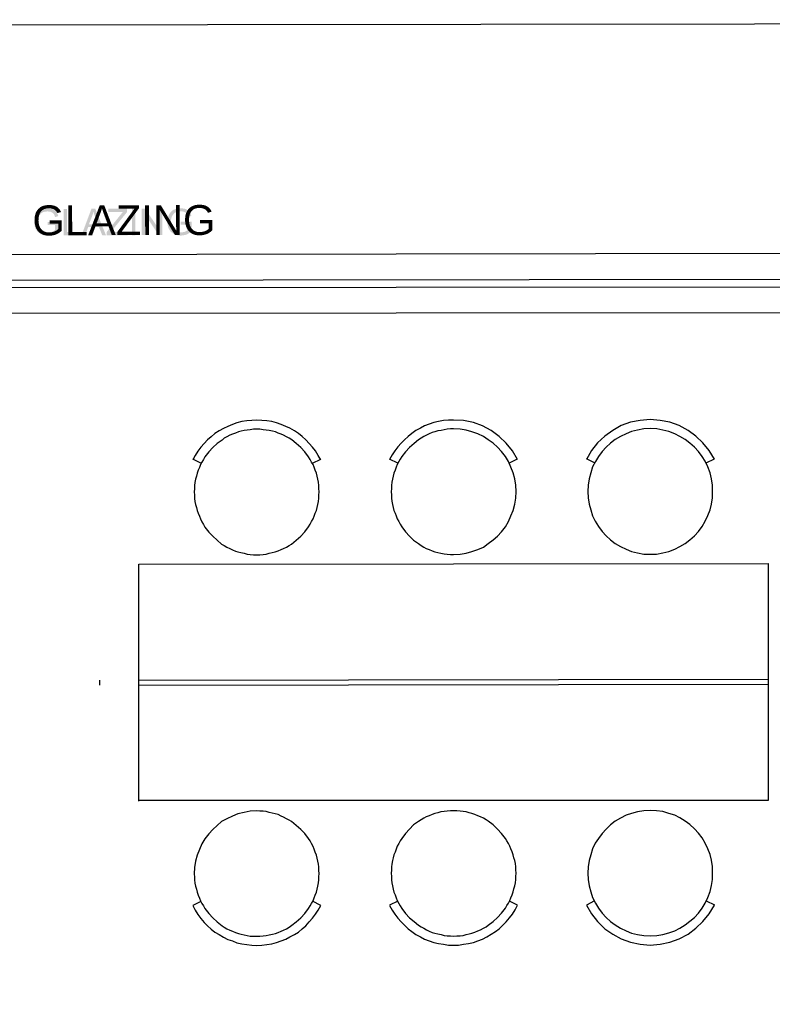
# Model space of a CAD drawing. Header units: millimetres. Extents: x 13115352 to 26511604, y 2875787 to 5794155.
# Tile 56 of 115: x 13126338 to 13129246, y 2894184 to 2897987. Entities that reach past the tile are written whole.
import ezdxf

# ---------------------------------------------------------------- set-up
doc = ezdxf.new("R2010")
doc.units = ezdxf.units.MM
doc.layers.get('0').update_dxf_attribs({"lineweight": 0})
doc.styles.add('Arial$001H0', font='arial.ttf')

msp = doc.modelspace()

# ---------------------------------------------------------------- hatches: boundary and pattern name
at = {"true_color": 0x545454}
for points in [[(13126446, 2897194.2), (13126446, 2897205.7), (13126489.1, 2897207.1), (13126489.1, 2897168.3), (13126487.6, 2897166.9), (13126486.2, 2897166.9), (13126484.8, 2897165.5), (13126483.3, 2897165.5), (13126481.9, 2897164), (13126480.5, 2897162.6), (13126479, 2897161.2), (13126477.6, 2897161.2), (13126476.2, 2897161.2), (13126474.7, 2897159.7), (13126473.3, 2897159.7), (13126473.3, 2897158.3), (13126471.9, 2897158.3), (13126470.4, 2897156.9), (13126469, 2897156.9), (13126467.6, 2897156.9), (13126466.1, 2897155.4), (13126464.7, 2897155.4), (13126463.2, 2897155.4), (13126461.8, 2897154), (13126460.4, 2897154), (13126458.9, 2897154), (13126457.5, 2897154), (13126456.1, 2897154), (13126454.6, 2897152.6), (13126453.2, 2897152.6), (13126451.8, 2897152.6), (13126450.3, 2897152.6), (13126448.9, 2897152.6), (13126447.5, 2897152.6), (13126446, 2897152.6), (13126444.6, 2897152.6), (13126443.2, 2897152.6), (13126441.7, 2897152.6), (13126440.3, 2897152.6), (13126438.8, 2897152.6), (13126437.4, 2897152.6), (13126436, 2897154), (13126434.5, 2897154), (13126433.1, 2897154), (13126431.7, 2897154), (13126430.2, 2897154), (13126428.8, 2897155.4), (13126427.4, 2897155.4), (13126425.9, 2897155.4), (13126424.5, 2897156.9), (13126423.1, 2897156.9), (13126421.6, 2897158.3), (13126420.2, 2897158.3), (13126418.8, 2897158.3), (13126417.3, 2897159.7), (13126415.9, 2897159.7), (13126415.9, 2897161.2), (13126414.5, 2897162.6), (13126413, 2897162.6), (13126411.6, 2897164), (13126410.1, 2897164), (13126410.1, 2897165.5), (13126408.7, 2897166.9), (13126407.3, 2897166.9), (13126407.3, 2897168.3), (13126405.8, 2897169.8), (13126404.4, 2897169.8), (13126404.4, 2897171.2), (13126403, 2897172.6), (13126403, 2897174.1), (13126401.5, 2897175.5), (13126400.1, 2897177), (13126400.1, 2897178.4), (13126398.7, 2897179.8), (13126398.7, 2897181.3), (13126398.7, 2897182.7), (13126397.2, 2897184.1), (13126397.2, 2897185.6), (13126397.2, 2897187), (13126395.8, 2897188.4), (13126395.8, 2897189.9), (13126395.8, 2897191.3), (13126395.8, 2897192.7), (13126394.4, 2897194.2), (13126394.4, 2897195.6), (13126394.4, 2897197), (13126394.4, 2897198.5), (13126394.4, 2897199.9), (13126394.4, 2897201.3), (13126394.4, 2897202.8), (13126394.4, 2897204.2), (13126394.4, 2897205.7), (13126394.4, 2897207.1), (13126394.4, 2897208.5), (13126394.4, 2897210), (13126394.4, 2897211.4), (13126394.4, 2897212.8), (13126394.4, 2897214.3), (13126395.8, 2897215.7), (13126395.8, 2897217.1), (13126395.8, 2897218.6), (13126395.8, 2897220), (13126395.8, 2897221.4), (13126397.2, 2897222.9), (13126397.2, 2897224.3), (13126397.2, 2897225.7), (13126398.7, 2897227.2), (13126398.7, 2897228.6), (13126398.7, 2897230), (13126400.1, 2897231.5), (13126400.1, 2897232.9), (13126401.5, 2897234.4), (13126401.5, 2897235.8), (13126403, 2897237.2), (13126404.4, 2897238.7), (13126404.4, 2897240.1), (13126405.8, 2897241.5), (13126407.3, 2897243), (13126408.7, 2897244.4), (13126410.1, 2897245.8), (13126411.6, 2897247.3), (13126413, 2897248.7), (13126414.5, 2897250.1), (13126415.9, 2897250.1), (13126417.3, 2897251.6), (13126418.8, 2897251.6), (13126420.2, 2897253), (13126421.6, 2897253), (13126423.1, 2897254.4), (13126424.5, 2897254.4), (13126425.9, 2897254.4), (13126427.4, 2897255.9), (13126428.8, 2897255.9), (13126430.2, 2897255.9), (13126431.7, 2897257.3), (13126433.1, 2897257.3), (13126434.5, 2897257.3), (13126436, 2897257.3), (13126437.4, 2897257.3), (13126438.8, 2897257.3), (13126440.3, 2897257.3), (13126443.2, 2897258.8), (13126444.6, 2897258.8), (13126447.5, 2897258.8), (13126448.9, 2897258.8), (13126450.3, 2897257.3), (13126451.8, 2897257.3), (13126453.2, 2897257.3), (13126454.6, 2897257.3), (13126456.1, 2897257.3), (13126457.5, 2897257.3), (13126458.9, 2897255.9), (13126460.4, 2897255.9), (13126461.8, 2897255.9), (13126463.2, 2897255.9), (13126464.7, 2897254.4), (13126466.1, 2897254.4), (13126467.6, 2897253), (13126469, 2897253), (13126470.4, 2897251.6), (13126471.9, 2897251.6), (13126473.3, 2897250.1), (13126474.7, 2897250.1), (13126474.7, 2897248.7), (13126476.2, 2897247.3), (13126477.6, 2897247.3), (13126477.6, 2897245.8), (13126479, 2897244.4), (13126480.5, 2897243), (13126481.9, 2897241.5), (13126481.9, 2897240.1), (13126483.3, 2897238.7), (13126483.3, 2897237.2), (13126484.8, 2897235.8), (13126484.8, 2897234.4), (13126486.2, 2897232.9), (13126486.2, 2897231.5), (13126486.2, 2897230), (13126487.6, 2897228.6), (13126474.7, 2897224.3), (13126474.7, 2897225.7), (13126473.3, 2897227.2), (13126473.3, 2897228.6), (13126473.3, 2897230), (13126471.9, 2897231.5), (13126471.9, 2897232.9), (13126470.4, 2897234.4), (13126470.4, 2897235.8), (13126469, 2897235.8), (13126469, 2897237.2), (13126467.6, 2897238.7), (13126466.1, 2897240.1), (13126464.7, 2897240.1), (13126464.7, 2897241.5), (13126463.2, 2897241.5), (13126461.8, 2897243), (13126460.4, 2897243), (13126458.9, 2897244.4), (13126457.5, 2897244.4), (13126456.1, 2897245.8), (13126454.6, 2897245.8), (13126453.2, 2897245.8), (13126451.8, 2897245.8), (13126450.3, 2897245.8), (13126448.9, 2897245.8), (13126447.5, 2897247.3), (13126446, 2897247.3), (13126443.2, 2897247.3), (13126441.7, 2897245.8), (13126440.3, 2897245.8), (13126438.8, 2897245.8), (13126437.4, 2897245.8), (13126436, 2897245.8), (13126434.5, 2897245.8), (13126433.1, 2897245.8), (13126433.1, 2897244.4), (13126431.7, 2897244.4), (13126430.2, 2897244.4), (13126428.8, 2897244.4), (13126427.4, 2897243), (13126425.9, 2897243), (13126425.9, 2897241.5), (13126424.5, 2897241.5), (13126423.1, 2897240.1), (13126421.6, 2897240.1), (13126420.2, 2897238.7), (13126420.2, 2897237.2), (13126418.8, 2897237.2), (13126418.8, 2897235.8), (13126417.3, 2897235.8), (13126417.3, 2897234.4), (13126415.9, 2897232.9), (13126414.5, 2897231.5), (13126414.5, 2897230), (13126413, 2897230), (13126413, 2897228.6), (13126413, 2897227.2), (13126411.6, 2897225.7), (13126411.6, 2897224.3), (13126410.1, 2897222.9), (13126410.1, 2897221.4), (13126410.1, 2897220), (13126410.1, 2897218.6), (13126408.7, 2897217.1), (13126408.7, 2897215.7), (13126408.7, 2897214.3), (13126408.7, 2897212.8), (13126408.7, 2897211.4), (13126408.7, 2897210), (13126408.7, 2897208.5), (13126408.7, 2897207.1), (13126408.7, 2897205.7), (13126408.7, 2897204.2), (13126408.7, 2897202.8), (13126408.7, 2897201.3), (13126408.7, 2897199.9), (13126408.7, 2897198.5), (13126408.7, 2897197), (13126408.7, 2897195.6), (13126408.7, 2897194.2), (13126410.1, 2897192.7), (13126410.1, 2897191.3), (13126410.1, 2897189.9), (13126410.1, 2897188.4), (13126411.6, 2897187), (13126411.6, 2897185.6), (13126411.6, 2897184.1), (13126413, 2897184.1), (13126413, 2897182.7), (13126413, 2897181.3), (13126414.5, 2897179.8), (13126414.5, 2897178.4), (13126415.9, 2897178.4), (13126417.3, 2897177), (13126417.3, 2897175.5), (13126418.8, 2897175.5), (13126420.2, 2897174.1), (13126420.2, 2897172.6), (13126421.6, 2897172.6), (13126423.1, 2897171.2), (13126424.5, 2897171.2), (13126424.5, 2897169.8), (13126425.9, 2897169.8), (13126427.4, 2897168.3), (13126428.8, 2897168.3), (13126430.2, 2897166.9), (13126431.7, 2897166.9), (13126433.1, 2897166.9), (13126434.5, 2897165.5), (13126436, 2897165.5), (13126437.4, 2897165.5), (13126438.8, 2897165.5), (13126440.3, 2897165.5), (13126441.7, 2897165.5), (13126443.2, 2897165.5), (13126444.6, 2897164), (13126446, 2897164), (13126447.5, 2897164), (13126448.9, 2897165.5), (13126450.3, 2897165.5), (13126451.8, 2897165.5), (13126453.2, 2897165.5), (13126454.6, 2897165.5), (13126456.1, 2897165.5), (13126457.5, 2897166.9), (13126458.9, 2897166.9), (13126460.4, 2897166.9), (13126461.8, 2897168.3), (13126463.2, 2897168.3), (13126464.7, 2897168.3), (13126466.1, 2897169.8), (13126467.6, 2897169.8), (13126469, 2897171.2), (13126470.4, 2897171.2), (13126470.4, 2897172.6), (13126471.9, 2897172.6), (13126473.3, 2897174.1), (13126474.7, 2897174.1), (13126474.7, 2897175.5), (13126474.7, 2897194.2)], [(13126507.7, 2897154), (13126507.7, 2897255.9), (13126520.6, 2897255.9), (13126520.6, 2897166.9), (13126570.9, 2897166.9), (13126570.9, 2897154)], [(13126674.2, 2897154), (13126674.2, 2897166.9), (13126727.3, 2897232.9), (13126727.3, 2897234.4), (13126728.7, 2897234.4), (13126730.2, 2897235.8), (13126730.2, 2897237.2), (13126731.6, 2897238.7), (13126733, 2897240.1), (13126734.5, 2897241.5), (13126734.5, 2897243), (13126735.9, 2897243), (13126737.3, 2897244.4), (13126679.9, 2897244.4), (13126679.9, 2897257.3), (13126753.1, 2897257.3), (13126753.1, 2897244.4), (13126695.7, 2897174.1), (13126690, 2897166.9), (13126754.6, 2897166.9), (13126754.6, 2897154)], [(13126771.8, 2897154), (13126771.8, 2897257.3), (13126784.7, 2897257.3), (13126784.7, 2897154)], [(13126809.1, 2897155.4), (13126809.1, 2897257.3), (13126822, 2897257.3), (13126876.6, 2897177), (13126876.6, 2897257.3), (13126889.5, 2897257.3), (13126889.5, 2897155.4), (13126875.1, 2897155.4), (13126822, 2897234.4), (13126822, 2897155.4)], [(13126959.8, 2897195.6), (13126959.8, 2897207.1), (13127002.8, 2897207.1), (13127002.8, 2897169.8), (13127001.4, 2897168.3), (13127000, 2897166.9), (13126998.5, 2897166.9), (13126998.5, 2897165.5), (13126997.1, 2897165.5), (13126995.7, 2897164), (13126994.2, 2897162.6), (13126992.8, 2897162.6), (13126991.4, 2897161.2), (13126989.9, 2897161.2), (13126988.5, 2897159.7), (13126987.1, 2897159.7), (13126985.6, 2897158.3), (13126984.2, 2897158.3), (13126982.8, 2897158.3), (13126982.8, 2897156.9), (13126981.3, 2897156.9), (13126979.9, 2897156.9), (13126978.4, 2897155.4), (13126977, 2897155.4), (13126975.6, 2897155.4), (13126974.1, 2897155.4), (13126972.7, 2897154), (13126971.3, 2897154), (13126969.8, 2897154), (13126968.4, 2897154), (13126967, 2897154), (13126965.5, 2897154), (13126964.1, 2897154), (13126962.7, 2897152.6), (13126961.2, 2897152.6), (13126959.8, 2897152.6), (13126958.4, 2897152.6), (13126956.9, 2897152.6), (13126955.5, 2897154), (13126954, 2897154), (13126952.6, 2897154), (13126951.2, 2897154), (13126949.7, 2897154), (13126948.3, 2897154), (13126946.9, 2897155.4), (13126945.4, 2897155.4), (13126944, 2897155.4), (13126942.6, 2897155.4), (13126941.1, 2897156.9), (13126939.7, 2897156.9), (13126938.3, 2897156.9), (13126936.8, 2897158.3), (13126935.4, 2897158.3), (13126934, 2897158.3), (13126934, 2897159.7), (13126932.5, 2897159.7), (13126931.1, 2897161.2), (13126929.7, 2897161.2), (13126928.2, 2897162.6), (13126926.8, 2897164), (13126925.3, 2897165.5), (13126923.9, 2897165.5), (13126922.5, 2897166.9), (13126922.5, 2897168.3), (13126921, 2897168.3), (13126919.6, 2897169.8), (13126919.6, 2897171.2), (13126918.2, 2897172.6), (13126916.7, 2897174.1), (13126916.7, 2897175.5), (13126915.3, 2897177), (13126915.3, 2897178.4), (13126913.9, 2897179.8), (13126913.9, 2897181.3), (13126912.4, 2897181.3), (13126912.4, 2897182.7), (13126912.4, 2897184.1), (13126911, 2897185.6), (13126911, 2897187), (13126911, 2897188.4), (13126911, 2897189.9), (13126909.6, 2897191.3), (13126909.6, 2897192.7), (13126909.6, 2897194.2), (13126909.6, 2897195.6), (13126909.6, 2897197), (13126908.1, 2897198.5), (13126908.1, 2897199.9), (13126908.1, 2897201.3), (13126908.1, 2897202.8), (13126908.1, 2897204.2), (13126908.1, 2897205.7), (13126908.1, 2897207.1), (13126908.1, 2897208.5), (13126908.1, 2897210), (13126908.1, 2897211.4), (13126908.1, 2897212.8), (13126909.6, 2897214.3), (13126909.6, 2897215.7), (13126909.6, 2897217.1), (13126909.6, 2897218.6), (13126909.6, 2897220), (13126909.6, 2897221.4), (13126911, 2897222.9), (13126911, 2897224.3), (13126912.4, 2897225.7), (13126912.4, 2897227.2), (13126912.4, 2897228.6), (13126913.9, 2897230), (13126913.9, 2897231.5), (13126913.9, 2897232.9), (13126915.3, 2897232.9), (13126915.3, 2897234.4), (13126916.7, 2897235.8), (13126916.7, 2897237.2), (13126918.2, 2897238.7), (13126918.2, 2897240.1), (13126919.6, 2897240.1), (13126919.6, 2897241.5), (13126921, 2897243), (13126922.5, 2897244.4), (13126923.9, 2897245.8), (13126925.3, 2897247.3), (13126926.8, 2897248.7), (13126928.2, 2897250.1), (13126929.7, 2897250.1), (13126929.7, 2897251.6), (13126931.1, 2897251.6), (13126932.5, 2897253), (13126934, 2897253), (13126935.4, 2897253), (13126936.8, 2897254.4), (13126938.3, 2897255.9), (13126939.7, 2897255.9), (13126941.1, 2897255.9), (13126942.6, 2897255.9), (13126944, 2897257.3), (13126945.4, 2897257.3), (13126946.9, 2897257.3), (13126948.3, 2897257.3), (13126949.7, 2897258.8), (13126951.2, 2897258.8), (13126952.6, 2897258.8), (13126954, 2897258.8), (13126955.5, 2897258.8), (13126956.9, 2897258.8), (13126958.4, 2897258.8), (13126959.8, 2897258.8), (13126961.2, 2897258.8), (13126962.7, 2897258.8), (13126964.1, 2897258.8), (13126965.5, 2897258.8), (13126967, 2897258.8), (13126968.4, 2897258.8), (13126969.8, 2897257.3), (13126971.3, 2897257.3), (13126972.7, 2897257.3), (13126974.1, 2897257.3), (13126975.6, 2897257.3), (13126977, 2897255.9), (13126978.4, 2897255.9), (13126979.9, 2897255.9), (13126981.3, 2897254.4), (13126982.8, 2897254.4), (13126984.2, 2897253), (13126985.6, 2897251.6), (13126987.1, 2897251.6), (13126988.5, 2897250.1), (13126989.9, 2897250.1), (13126989.9, 2897248.7), (13126991.4, 2897247.3), (13126992.8, 2897247.3), (13126992.8, 2897245.8), (13126994.2, 2897244.4), (13126994.2, 2897243), (13126995.7, 2897241.5), (13126997.1, 2897240.1), (13126997.1, 2897238.7), (13126998.5, 2897237.2), (13126998.5, 2897235.8), (13127000, 2897234.4), (13127000, 2897232.9), (13127000, 2897231.5), (13127001.4, 2897230), (13127001.4, 2897228.6), (13126988.5, 2897225.7), (13126988.5, 2897227.2), (13126988.5, 2897228.6), (13126987.1, 2897230), (13126987.1, 2897231.5), (13126985.6, 2897232.9), (13126985.6, 2897234.4), (13126984.2, 2897235.8), (13126984.2, 2897237.2), (13126982.8, 2897237.2), (13126982.8, 2897238.7), (13126981.3, 2897240.1), (13126979.9, 2897241.5), (13126978.4, 2897241.5), (13126977, 2897243), (13126975.6, 2897243), (13126974.1, 2897244.4), (13126972.7, 2897244.4), (13126971.3, 2897245.8), (13126969.8, 2897245.8), (13126968.4, 2897245.8), (13126967, 2897247.3), (13126965.5, 2897247.3), (13126964.1, 2897247.3), (13126962.7, 2897247.3), (13126961.2, 2897247.3), (13126959.8, 2897247.3), (13126958.4, 2897247.3), (13126956.9, 2897247.3), (13126955.5, 2897247.3), (13126954, 2897247.3), (13126952.6, 2897247.3), (13126951.2, 2897245.8), (13126949.7, 2897245.8), (13126948.3, 2897245.8), (13126946.9, 2897245.8), (13126945.4, 2897245.8), (13126944, 2897244.4), (13126942.6, 2897244.4), (13126941.1, 2897243), (13126939.7, 2897243), (13126938.3, 2897241.5), (13126936.8, 2897241.5), (13126935.4, 2897240.1), (13126935.4, 2897238.7), (13126934, 2897238.7), (13126932.5, 2897237.2), (13126931.1, 2897235.8), (13126931.1, 2897234.4), (13126929.7, 2897232.9), (13126928.2, 2897231.5), (13126928.2, 2897230), (13126926.8, 2897228.6), (13126926.8, 2897227.2), (13126925.3, 2897225.7), (13126925.3, 2897224.3), (13126925.3, 2897222.9), (13126923.9, 2897221.4), (13126923.9, 2897220), (13126923.9, 2897218.6), (13126923.9, 2897217.1), (13126922.5, 2897215.7), (13126922.5, 2897214.3), (13126922.5, 2897212.8), (13126922.5, 2897211.4), (13126922.5, 2897210), (13126922.5, 2897208.5), (13126922.5, 2897207.1), (13126922.5, 2897205.7), (13126922.5, 2897204.2), (13126922.5, 2897202.8), (13126922.5, 2897201.3), (13126922.5, 2897199.9), (13126922.5, 2897198.5), (13126922.5, 2897197), (13126922.5, 2897195.6), (13126923.9, 2897194.2), (13126923.9, 2897192.7), (13126923.9, 2897191.3), (13126923.9, 2897189.9), (13126925.3, 2897188.4), (13126925.3, 2897187), (13126926.8, 2897185.6), (13126926.8, 2897184.1), (13126928.2, 2897182.7), (13126928.2, 2897181.3), (13126929.7, 2897179.8), (13126929.7, 2897178.4), (13126931.1, 2897177), (13126932.5, 2897177), (13126932.5, 2897175.5), (13126934, 2897174.1), (13126935.4, 2897174.1), (13126935.4, 2897172.6), (13126936.8, 2897172.6), (13126938.3, 2897171.2), (13126939.7, 2897169.8), (13126941.1, 2897169.8), (13126942.6, 2897169.8), (13126942.6, 2897168.3), (13126944, 2897168.3), (13126945.4, 2897166.9), (13126946.9, 2897166.9), (13126948.3, 2897166.9), (13126949.7, 2897166.9), (13126951.2, 2897165.5), (13126952.6, 2897165.5), (13126954, 2897165.5), (13126955.5, 2897165.5), (13126956.9, 2897165.5), (13126958.4, 2897165.5), (13126959.8, 2897165.5), (13126961.2, 2897165.5), (13126962.7, 2897165.5), (13126964.1, 2897165.5), (13126965.5, 2897165.5), (13126967, 2897165.5), (13126968.4, 2897165.5), (13126969.8, 2897166.9), (13126971.3, 2897166.9), (13126972.7, 2897166.9), (13126974.1, 2897166.9), (13126975.6, 2897168.3), (13126977, 2897168.3), (13126978.4, 2897169.8), (13126979.9, 2897169.8), (13126981.3, 2897171.2), (13126982.8, 2897171.2), (13126984.2, 2897172.6), (13126985.6, 2897172.6), (13126985.6, 2897174.1), (13126987.1, 2897174.1), (13126988.5, 2897175.5), (13126989.9, 2897175.5), (13126989.9, 2897195.6)]]:
    msp.add_hatch(color=251, dxfattribs=at).paths.add_polyline_path(points)
h = msp.add_hatch(color=251, dxfattribs=at)
h.paths.add_polyline_path([(13126576.6, 2897154), (13126615.4, 2897257.3), (13126629.7, 2897257.3), (13126671.3, 2897154), (13126657, 2897154), (13126644.1, 2897185.6), (13126602.5, 2897185.6), (13126591, 2897154)])
h.paths.add_polyline_path([(13126605.3, 2897197), (13126639.8, 2897197), (13126629.7, 2897224.3), (13126629.7, 2897225.7), (13126628.3, 2897228.6), (13126628.3, 2897230), (13126626.8, 2897231.5), (13126626.8, 2897232.9), (13126626.8, 2897234.4), (13126625.4, 2897235.8), (13126625.4, 2897237.2), (13126625.4, 2897238.7), (13126624, 2897238.7), (13126624, 2897240.1), (13126624, 2897241.5), (13126624, 2897243), (13126622.5, 2897244.4), (13126622.5, 2897245.8), (13126622.5, 2897244.4), (13126622.5, 2897243), (13126621.1, 2897241.5), (13126621.1, 2897240.1), (13126621.1, 2897238.7), (13126621.1, 2897237.2), (13126619.7, 2897235.8), (13126619.7, 2897234.4), (13126619.7, 2897232.9), (13126618.2, 2897231.5), (13126618.2, 2897230), (13126618.2, 2897228.6), (13126616.8, 2897227.2), (13126616.8, 2897225.7)])

# ---------------------------------------------------------------- linework, layer by layer
at = {"color": 7, "linetype": 'Continuous', "lineweight": 30}
for p, q in [((13124785.6, 2897077.9), (13129616.2, 2897085.1)), ((13124785.6, 2896851.2), (13129616.2, 2896856.9))]:
    msp.add_line(p, q, dxfattribs=at)
at = {"color": 140, "linetype": 'Continuous', "lineweight": 25}
for p, q in [((13124785.6, 2896978.9), (13129616.2, 2896984.6)), ((13124785.6, 2896950.2), (13129616.2, 2896955.9))]:
    msp.add_line(p, q, dxfattribs=at)
at = {"color": 32, "linetype": 'Continuous', "lineweight": 25, "true_color": 0xdd6e00}
for p, q in [((13127037.9, 2896274.3), (13127006.3, 2896290.1)), ((13127469.9, 2896274.3), (13127501.5, 2896290.1)), ((13127798.5, 2896274.3), (13127766.9, 2896290.1)), ((13128230.5, 2896275.7), (13128262.1, 2896291.5)), ((13128559.1, 2896275.7), (13128527.6, 2896291.5)), ((13128991.1, 2896275.7), (13129022.7, 2896291.5)), ((13126646.1, 2895436.6), (13126646.1, 2895416.5)), ((13126798.3, 2895436.6), (13129230.7, 2895439.5)), ((13126798.3, 2895416.5), (13129230.7, 2895420.8)), ((13127798.5, 2894582.7), (13127766.9, 2894566.9)), ((13128559.1, 2894584.2), (13128527.6, 2894566.9))]:
    msp.add_line(p, q, dxfattribs=at)
at = {"color": 32, "linetype": 'Continuous', "lineweight": 25, "true_color": 0xb85c00}
msp.add_line((13128991.1, 2894584.2), (13129022.7, 2894568.4), dxfattribs=at)
at = {"color": 7, "linetype": 'Continuous', "lineweight": 25}
msp.add_lwpolyline([(13118603.2, 2897958.1), (13141864.7, 2897986.8), (13141864.7, 2878414.9), (13118603.2, 2878386.2)], close=True, dxfattribs=at)
at = {"color": 32, "linetype": 'Continuous', "lineweight": 25, "true_color": 0xdd6e00}
for points in [[(13127501.5, 2896287.2), (13127491.4, 2896304.4), (13127481.4, 2896321.6), (13127469.9, 2896336), (13127457, 2896350.3), (13127444, 2896364.7), (13127429.7, 2896377.6), (13127415.3, 2896389.1), (13127399.6, 2896399.1), (13127382.3, 2896409.2), (13127366.6, 2896416.3), (13127347.9, 2896423.5), (13127330.7, 2896429.3), (13127312, 2896435), (13127293.4, 2896437.9), (13127273.3, 2896439.3), (13127254.6, 2896440.7), (13127234.5, 2896439.3), (13127215.9, 2896437.9), (13127195.8, 2896435), (13127177.1, 2896429.3), (13127159.9, 2896423.5), (13127142.7, 2896416.3), (13127125.5, 2896407.7), (13127108.2, 2896399.1), (13127092.5, 2896389.1), (13127078.1, 2896376.2), (13127063.7, 2896364.7), (13127050.8, 2896350.3), (13127037.9, 2896336), (13127026.4, 2896320.2), (13127016.4, 2896304.4), (13127006.3, 2896287.2)], [(13128262.1, 2896288.6), (13128242, 2896321.6), (13128217.6, 2896351.8), (13128190.3, 2896377.6), (13128160.2, 2896400.6), (13128125.7, 2896417.8), (13128091.3, 2896430.7), (13128052.5, 2896439.3), (13128013.8, 2896440.7), (13127995.1, 2896440.7), (13127975, 2896439.3), (13127956.4, 2896435), (13127937.7, 2896430.7), (13127920.5, 2896425), (13127901.8, 2896417.8), (13127886.1, 2896409.2), (13127868.8, 2896400.6), (13127853.1, 2896389.1), (13127838.7, 2896377.6), (13127824.4, 2896364.7), (13127811.4, 2896351.8), (13127798.5, 2896337.4), (13127787, 2896321.6), (13127777, 2896305.8), (13127766.9, 2896288.6)], [(13129022.7, 2896290.1), (13129002.6, 2896323.1), (13128978.2, 2896353.2), (13128950.9, 2896379), (13128920.8, 2896400.6), (13128886.3, 2896419.2), (13128850.4, 2896432.1), (13128813.1, 2896439.3), (13128774.4, 2896442.2), (13128735.6, 2896439.3), (13128698.3, 2896432.1), (13128662.4, 2896419.2), (13128629.4, 2896400.6), (13128599.3, 2896379), (13128570.6, 2896353.2), (13128547.6, 2896323.1), (13128527.6, 2896288.6)], [(13126798.3, 2894968.8), (13126798.3, 2895884.4), (13129230.7, 2895887.2), (13129230.7, 2894971.6), (13126798.3, 2894971.6)], [(13127037.9, 2894581.3), (13127006.3, 2894565.5), (13127016.4, 2894548.3), (13127026.4, 2894531.1), (13127037.9, 2894515.3), (13127050.8, 2894500.9), (13127063.7, 2894488), (13127078.1, 2894475.1), (13127092.5, 2894463.6), (13127108.2, 2894453.6), (13127125.5, 2894443.5), (13127142.7, 2894434.9), (13127159.9, 2894429.2), (13127177.1, 2894422), (13127195.8, 2894417.7), (13127215.9, 2894414.8), (13127234.5, 2894413.4), (13127254.6, 2894411.9), (13127273.3, 2894413.4), (13127293.4, 2894414.8), (13127312, 2894417.7), (13127330.7, 2894423.4), (13127347.9, 2894429.2), (13127366.6, 2894436.3), (13127382.3, 2894445), (13127399.6, 2894453.6), (13127415.3, 2894463.6), (13127429.7, 2894476.5), (13127444, 2894488), (13127457, 2894502.4), (13127469.9, 2894516.7), (13127481.4, 2894532.5), (13127491.4, 2894548.3), (13127501.5, 2894565.5), (13127469.9, 2894582.7)], [(13127766.9, 2894565.5), (13127777, 2894548.3), (13127787, 2894532.5), (13127798.5, 2894516.7), (13127811.4, 2894502.4), (13127824.4, 2894489.4), (13127838.7, 2894476.5), (13127853.1, 2894465), (13127868.8, 2894453.6), (13127886.1, 2894445), (13127901.8, 2894436.3), (13127920.5, 2894429.2), (13127937.7, 2894423.4), (13127956.4, 2894419.1), (13127975, 2894416.3), (13127995.1, 2894413.4), (13128013.8, 2894413.4), (13128033.9, 2894413.4), (13128052.5, 2894416.3), (13128072.6, 2894419.1), (13128091.3, 2894423.4), (13128108.5, 2894429.2), (13128125.7, 2894436.3), (13128142.9, 2894445), (13128160.2, 2894455), (13128176, 2894465), (13128190.3, 2894476.5), (13128204.7, 2894489.4), (13128217.6, 2894502.4), (13128230.5, 2894518.1), (13128242, 2894532.5), (13128252, 2894549.7), (13128262.1, 2894566.9), (13128230.5, 2894582.7)], [(13128527.6, 2894566.9), (13128547.6, 2894533.9), (13128570.6, 2894503.8), (13128599.3, 2894476.5), (13128629.4, 2894455), (13128662.4, 2894437.8), (13128698.3, 2894424.9), (13128735.6, 2894416.3), (13128774.4, 2894413.4), (13128813.1, 2894416.3), (13128850.4, 2894424.9), (13128886.3, 2894437.8), (13128920.8, 2894455), (13128950.9, 2894478), (13128978.2, 2894503.8), (13129002.6, 2894533.9), (13129022.7, 2894566.9)]]:
    msp.add_lwpolyline(points, dxfattribs=at)
for points in [[(13127253.2, 2895920.2), (13127266.1, 2895920.2), (13127279, 2895921.7), (13127290.5, 2895923.1), (13127302, 2895926), (13127313.5, 2895928.8), (13127324.9, 2895931.7), (13127336.4, 2895936), (13127347.9, 2895940.3), (13127357.9, 2895944.6), (13127369.4, 2895950.4), (13127379.5, 2895956.1), (13127388.1, 2895961.9), (13127406.7, 2895976.2), (13127424, 2895992), (13127439.7, 2896009.2), (13127454.1, 2896027.9), (13127459.8, 2896038.9), (13127465.6, 2896049), (13127471.3, 2896059), (13127475.6, 2896069.1), (13127479.9, 2896080.5), (13127484.2, 2896092), (13127487.1, 2896103.5), (13127490, 2896115), (13127492.8, 2896126.5), (13127494.3, 2896139.4), (13127494.3, 2896150.9), (13127495.7, 2896163.8), (13127494.3, 2896176.7), (13127494.3, 2896188.2), (13127492.8, 2896201.1), (13127490, 2896212.6), (13127487.1, 2896224), (13127484.2, 2896235.5), (13127479.9, 2896247), (13127475.6, 2896258.5), (13127471.3, 2896268.5), (13127465.6, 2896278.6), (13127459.8, 2896288.6), (13127454.1, 2896298.7), (13127439.7, 2896317.3), (13127424, 2896334.5), (13127406.7, 2896350.3), (13127389.5, 2896364.7), (13127379.5, 2896370.4), (13127369.4, 2896376.2), (13127357.9, 2896381.9), (13127347.9, 2896386.2), (13127336.4, 2896390.5), (13127326.4, 2896394.8), (13127314.9, 2896397.7), (13127302, 2896400.6), (13127290.5, 2896402), (13127279, 2896403.4), (13127266.1, 2896404.9), (13127254.6, 2896404.9), (13127241.7, 2896404.9), (13127228.8, 2896403.4), (13127217.3, 2896402), (13127205.8, 2896400.6), (13127194.3, 2896397.7), (13127182.9, 2896394.8), (13127171.4, 2896390.5), (13127159.9, 2896386.2), (13127149.9, 2896381.9), (13127138.4, 2896376.2), (13127128.3, 2896370.4), (13127119.7, 2896363.2), (13127101.1, 2896350.3), (13127083.8, 2896334.5), (13127068.1, 2896317.3), (13127053.7, 2896298.7), (13127048, 2896288.6), (13127042.2, 2896278.6), (13127036.5, 2896268.5), (13127032.2, 2896257.1), (13127027.9, 2896247), (13127023.6, 2896235.5), (13127020.7, 2896224), (13127017.8, 2896212.6), (13127015, 2896199.6), (13127013.5, 2896188.2), (13127013.5, 2896175.3), (13127012.1, 2896163.8), (13127013.5, 2896150.9), (13127013.5, 2896137.9), (13127015, 2896126.5), (13127017.8, 2896115), (13127020.7, 2896103.5), (13127023.6, 2896092), (13127027.9, 2896080.5), (13127032.2, 2896069.1), (13127036.5, 2896059), (13127042.2, 2896047.5), (13127048, 2896037.5), (13127053.7, 2896026.4), (13127068.1, 2896007.8), (13127083.8, 2895992), (13127101.1, 2895976.2), (13127118.3, 2895961.9), (13127128.3, 2895956.1), (13127138.4, 2895950.4), (13127149.9, 2895944.6), (13127159.9, 2895938.9), (13127171.4, 2895934.6), (13127181.4, 2895931.7), (13127192.9, 2895928.8), (13127205.8, 2895926), (13127217.3, 2895923.1), (13127228.8, 2895921.7), (13127241.7, 2895920.2)], [(13128013.8, 2895921.7), (13128039.6, 2895923.1), (13128062.6, 2895926), (13128085.5, 2895933.2), (13128108.5, 2895940.3), (13128130, 2895950.4), (13128148.7, 2895963.3), (13128167.3, 2895977.6), (13128184.6, 2895992), (13128200.3, 2896009.2), (13128214.7, 2896027.9), (13128226.2, 2896049), (13128236.2, 2896070.5), (13128244.8, 2896092), (13128250.6, 2896116.4), (13128254.9, 2896139.4), (13128256.3, 2896165.2), (13128254.9, 2896189.6), (13128250.6, 2896214), (13128244.8, 2896237), (13128236.2, 2896258.5), (13128226.2, 2896280), (13128214.7, 2896300.1), (13128200.3, 2896318.8), (13128184.6, 2896336), (13128167.3, 2896351.8), (13128148.7, 2896364.7), (13128130, 2896377.6), (13128108.5, 2896387.6), (13128085.5, 2896394.8), (13128062.6, 2896402), (13128039.6, 2896404.9), (13128013.8, 2896406.3), (13128002.3, 2896406.3), (13127989.4, 2896404.9), (13127977.9, 2896403.4), (13127966.4, 2896400.6), (13127953.5, 2896399.1), (13127942, 2896394.8), (13127932, 2896392), (13127920.5, 2896387.6), (13127910.5, 2896381.9), (13127899, 2896377.6), (13127888.9, 2896370.4), (13127878.9, 2896364.7), (13127861.7, 2896350.3), (13127844.4, 2896334.5), (13127828.7, 2896317.3), (13127814.3, 2896300.1), (13127808.6, 2896290.1), (13127802.8, 2896280), (13127797.1, 2896268.5), (13127792.8, 2896258.5), (13127788.5, 2896247), (13127784.2, 2896235.5), (13127781.3, 2896224), (13127778.4, 2896212.6), (13127775.6, 2896201.1), (13127774.1, 2896188.2), (13127774.1, 2896176.7), (13127772.7, 2896163.8), (13127774.1, 2896152.3), (13127774.1, 2896139.4), (13127775.6, 2896127.9), (13127778.4, 2896115), (13127781.3, 2896103.5), (13127784.2, 2896092), (13127788.5, 2896080.5), (13127792.8, 2896070.5), (13127797.1, 2896059), (13127802.8, 2896049), (13127808.6, 2896038.9), (13127814.3, 2896027.9), (13127828.7, 2896009.2), (13127844.4, 2895992), (13127860.2, 2895976.2), (13127878.9, 2895963.3), (13127888.9, 2895956.1), (13127899, 2895950.4), (13127909, 2895944.6), (13127920.5, 2895940.3), (13127932, 2895936), (13127942, 2895931.7), (13127953.5, 2895928.8), (13127965, 2895926), (13127977.9, 2895924.5), (13127989.4, 2895923.1), (13128002.3, 2895921.7)], [(13128774.4, 2895923.1), (13128798.8, 2895923.1), (13128823.2, 2895927.4), (13128846.1, 2895933.2), (13128869.1, 2895941.8), (13128889.2, 2895951.8), (13128909.3, 2895963.3), (13128927.9, 2895977.6), (13128945.2, 2895993.4), (13128961, 2896010.6), (13128975.3, 2896029.3), (13128986.8, 2896050.4), (13128996.8, 2896071.9), (13129005.4, 2896093.5), (13129011.2, 2896116.4), (13129015.5, 2896140.8), (13129015.5, 2896165.2), (13129015.5, 2896189.6), (13129011.2, 2896214), (13129005.4, 2896237), (13128996.8, 2896259.9), (13128986.8, 2896281.4), (13128975.3, 2896300.1), (13128961, 2896318.8), (13128945.2, 2896336), (13128927.9, 2896351.8), (13128909.3, 2896366.1), (13128889.2, 2896377.6), (13128869.1, 2896387.6), (13128846.1, 2896396.3), (13128823.2, 2896402), (13128800.2, 2896406.3), (13128774.4, 2896407.7), (13128750, 2896406.3), (13128725.6, 2896402), (13128702.6, 2896396.3), (13128681.1, 2896387.6), (13128659.6, 2896377.6), (13128639.5, 2896366.1), (13128620.8, 2896351.8), (13128603.6, 2896336), (13128589.3, 2896318.8), (13128574.9, 2896300.1), (13128563.4, 2896280), (13128551.9, 2896259.9), (13128544.8, 2896237), (13128539, 2896214), (13128534.7, 2896189.6), (13128533.3, 2896165.2), (13128534.7, 2896140.8), (13128539, 2896116.4), (13128544.8, 2896093.5), (13128551.9, 2896070.5), (13128562, 2896050.4), (13128574.9, 2896029.3), (13128589.3, 2896010.6), (13128603.6, 2895993.4), (13128620.8, 2895977.6), (13128639.5, 2895963.3), (13128659.6, 2895951.8), (13128681.1, 2895941.8), (13128702.6, 2895933.2), (13128725.6, 2895927.4), (13128750, 2895923.1)], [(13127253.2, 2894931.5), (13127228.8, 2894930), (13127205.8, 2894925.7), (13127181.4, 2894920), (13127159.9, 2894911.4), (13127138.4, 2894901.3), (13127118.3, 2894889.8), (13127101.1, 2894875.5), (13127083.8, 2894859.7), (13127068.1, 2894842.5), (13127053.7, 2894823.8), (13127042.2, 2894803.7), (13127032.2, 2894782.2), (13127023.6, 2894760.7), (13127017.8, 2894737.7), (13127013.5, 2894713.3), (13127012.1, 2894688.9), (13127013.5, 2894676), (13127013.5, 2894664.5), (13127015, 2894651.6), (13127017.8, 2894640.1), (13127020.7, 2894628.6), (13127023.6, 2894617.2), (13127027.9, 2894605.7), (13127032.2, 2894594.2), (13127036.5, 2894584.2), (13127042.2, 2894574.1), (13127048, 2894564.1), (13127053.7, 2894554), (13127068.1, 2894535.4), (13127083.8, 2894518.1), (13127101.1, 2894502.4), (13127119.7, 2894488), (13127128.3, 2894482.3), (13127138.4, 2894476.5), (13127149.9, 2894470.8), (13127159.9, 2894466.5), (13127171.4, 2894462.2), (13127182.9, 2894457.9), (13127194.3, 2894455), (13127205.8, 2894452.1), (13127217.3, 2894450.7), (13127228.8, 2894447.8), (13127241.7, 2894447.8), (13127254.6, 2894447.8), (13127266.1, 2894447.8), (13127279, 2894449.3), (13127290.5, 2894450.7), (13127302, 2894452.1), (13127314.9, 2894455), (13127326.4, 2894457.9), (13127336.4, 2894462.2), (13127347.9, 2894466.5), (13127357.9, 2894470.8), (13127369.4, 2894476.5), (13127379.5, 2894482.3), (13127389.5, 2894489.4), (13127406.7, 2894502.4), (13127424, 2894518.1), (13127439.7, 2894535.4), (13127454.1, 2894554), (13127459.8, 2894564.1), (13127465.6, 2894574.1), (13127471.3, 2894584.2), (13127475.6, 2894595.6), (13127479.9, 2894605.7), (13127484.2, 2894617.2), (13127487.1, 2894628.6), (13127490, 2894640.1), (13127492.8, 2894653), (13127494.3, 2894664.5), (13127494.3, 2894677.4), (13127495.7, 2894688.9), (13127494.3, 2894701.8), (13127494.3, 2894714.8), (13127492.8, 2894726.2), (13127490, 2894737.7), (13127487.1, 2894749.2), (13127484.2, 2894760.7), (13127479.9, 2894772.2), (13127475.6, 2894783.6), (13127471.3, 2894793.7), (13127465.6, 2894805.2), (13127459.8, 2894815.2), (13127454.1, 2894825.3), (13127439.7, 2894843.9), (13127424, 2894859.7), (13127406.7, 2894875.5), (13127388.1, 2894889.8), (13127379.5, 2894895.6), (13127369.4, 2894901.3), (13127357.9, 2894907.1), (13127347.9, 2894911.4), (13127336.4, 2894917.1), (13127324.9, 2894920), (13127313.5, 2894922.8), (13127302, 2894925.7), (13127290.5, 2894928.6), (13127279, 2894930), (13127266.1, 2894930)], [(13128013.8, 2894931.5), (13128002.3, 2894931.5), (13127989.4, 2894930), (13127977.9, 2894928.6), (13127965, 2894927.1), (13127953.5, 2894924.3), (13127942, 2894921.4), (13127932, 2894917.1), (13127920.5, 2894912.8), (13127909, 2894908.5), (13127899, 2894902.8), (13127888.9, 2894897), (13127878.9, 2894889.8), (13127860.2, 2894876.9), (13127844.4, 2894861.1), (13127828.7, 2894843.9), (13127814.3, 2894825.3), (13127808.6, 2894815.2), (13127802.8, 2894805.2), (13127797.1, 2894795.1), (13127792.8, 2894783.6), (13127788.5, 2894772.2), (13127784.2, 2894762.1), (13127781.3, 2894750.6), (13127778.4, 2894739.2), (13127775.6, 2894726.2), (13127774.1, 2894714.8), (13127774.1, 2894701.8), (13127772.7, 2894690.4), (13127774.1, 2894677.4), (13127774.1, 2894664.5), (13127775.6, 2894653), (13127778.4, 2894641.6), (13127781.3, 2894628.6), (13127784.2, 2894617.2), (13127788.5, 2894607.1), (13127792.8, 2894595.6), (13127797.1, 2894585.6), (13127802.8, 2894574.1), (13127808.6, 2894564.1), (13127814.3, 2894554), (13127828.7, 2894535.4), (13127844.4, 2894518.1), (13127861.7, 2894503.8), (13127878.9, 2894489.4), (13127888.9, 2894483.7), (13127899, 2894478), (13127910.5, 2894472.2), (13127920.5, 2894466.5), (13127932, 2894462.2), (13127942, 2894459.3), (13127953.5, 2894456.4), (13127966.4, 2894453.6), (13127977.9, 2894450.7), (13127989.4, 2894449.3), (13128002.3, 2894449.3), (13128013.8, 2894447.8), (13128026.7, 2894449.3), (13128039.6, 2894449.3), (13128051.1, 2894450.7), (13128062.6, 2894453.6), (13128074.1, 2894456.4), (13128085.5, 2894459.3), (13128097, 2894463.6), (13128108.5, 2894467.9), (13128118.5, 2894472.2), (13128130, 2894478), (13128140.1, 2894483.7), (13128148.7, 2894489.4), (13128167.3, 2894503.8), (13128184.6, 2894519.6), (13128200.3, 2894536.8), (13128214.7, 2894555.5), (13128220.4, 2894565.5), (13128226.2, 2894575.5), (13128231.9, 2894585.6), (13128236.2, 2894595.6), (13128240.5, 2894607.1), (13128244.8, 2894618.6), (13128247.7, 2894630.1), (13128250.6, 2894641.6), (13128253.4, 2894653), (13128254.9, 2894666), (13128254.9, 2894677.4), (13128256.3, 2894690.4), (13128254.9, 2894703.3), (13128254.9, 2894714.8), (13128253.4, 2894727.7), (13128250.6, 2894739.2), (13128247.7, 2894750.6), (13128244.8, 2894762.1), (13128240.5, 2894773.6), (13128236.2, 2894785.1), (13128231.9, 2894795.1), (13128226.2, 2894805.2), (13128220.4, 2894815.2), (13128214.7, 2894825.3), (13128200.3, 2894843.9), (13128184.6, 2894861.1), (13128167.3, 2894876.9), (13128148.7, 2894891.3), (13128140.1, 2894897), (13128130, 2894902.8), (13128118.5, 2894908.5), (13128108.5, 2894912.8), (13128097, 2894917.1), (13128085.5, 2894921.4), (13128074.1, 2894924.3), (13128062.6, 2894927.1), (13128051.1, 2894928.6), (13128039.6, 2894930), (13128026.7, 2894931.5)], [(13128774.4, 2894932.9), (13128750, 2894931.5), (13128725.6, 2894927.1), (13128702.6, 2894921.4), (13128681.1, 2894914.2), (13128659.6, 2894902.8), (13128639.5, 2894891.3), (13128620.8, 2894876.9), (13128603.6, 2894861.1), (13128589.3, 2894843.9), (13128574.9, 2894825.3), (13128562, 2894806.6), (13128551.9, 2894785.1), (13128544.8, 2894762.1), (13128539, 2894739.2), (13128534.7, 2894714.8), (13128533.3, 2894690.4), (13128534.7, 2894666), (13128539, 2894641.6), (13128544.8, 2894618.6), (13128551.9, 2894597.1), (13128563.4, 2894575.5), (13128574.9, 2894555.5), (13128589.3, 2894536.8), (13128603.6, 2894519.6), (13128620.8, 2894503.8), (13128639.5, 2894490.9), (13128659.6, 2894478), (13128681.1, 2894467.9), (13128702.6, 2894459.3), (13128725.6, 2894453.6), (13128750, 2894450.7), (13128774.4, 2894449.3), (13128800.2, 2894450.7), (13128823.2, 2894453.6), (13128846.1, 2894460.7), (13128869.1, 2894467.9), (13128889.2, 2894478), (13128909.3, 2894490.9), (13128927.9, 2894505.2), (13128945.2, 2894519.6), (13128961, 2894536.8), (13128975.3, 2894555.5), (13128986.8, 2894575.5), (13128996.8, 2894597.1), (13129005.4, 2894620), (13129011.2, 2894643), (13129015.5, 2894666), (13129015.5, 2894691.8), (13129015.5, 2894716.2), (13129011.2, 2894740.6), (13129005.4, 2894763.5), (13128996.8, 2894785.1), (13128986.8, 2894806.6), (13128975.3, 2894826.7), (13128961, 2894845.3), (13128945.2, 2894862.6), (13128927.9, 2894878.4), (13128909.3, 2894891.3), (13128889.2, 2894904.2), (13128869.1, 2894914.2), (13128846.1, 2894921.4), (13128823.2, 2894928.6), (13128798.8, 2894931.5)]]:
    msp.add_lwpolyline(points, close=True, dxfattribs=at)

# ---------------------------------------------------------------- texts
at = {"color": 251, "true_color": 0x545454, "style": 'Arial$001H0'}
msp.add_text('GLAZING', height=115.32, rotation=0.1318, dxfattribs=at).set_placement((13126387.2, 2897154))

doc.saveas('drawing.dxf')
